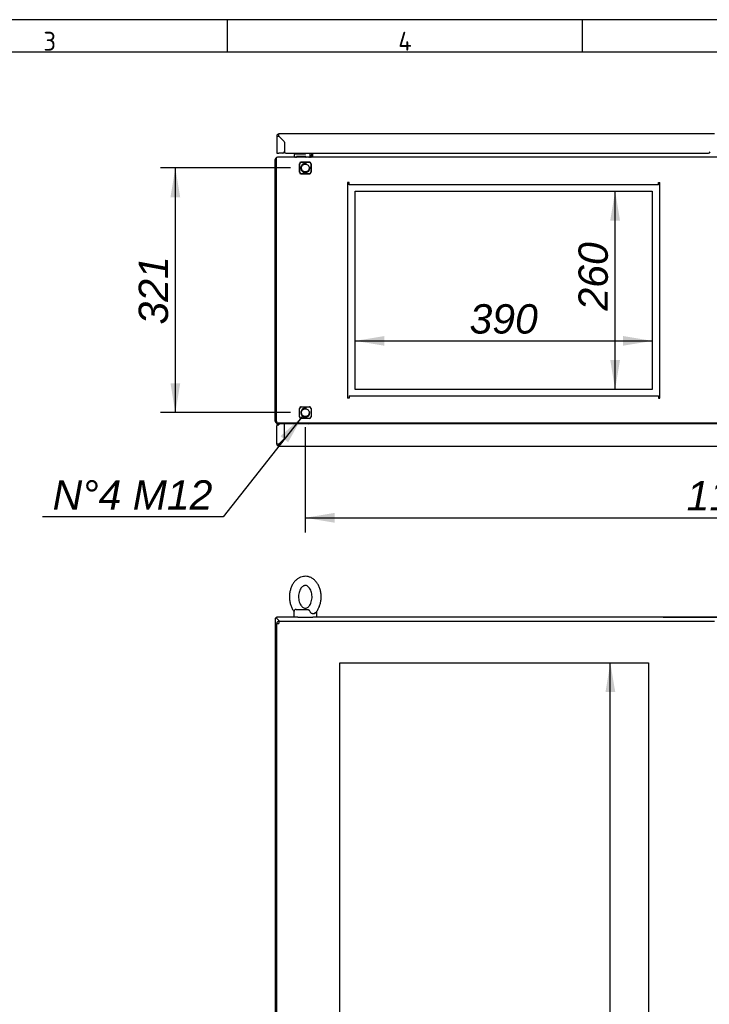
# Paper-space layout 'Layout1' of a CAD drawing. Extents: x 87 to 5769, y 148 to 4026.
# Tile 4 of 8: x 1257 to 2162, y 2734 to 4026. Entities that reach past the tile are written whole.
import ezdxf
from ezdxf.lldxf.tags import DXFTag

# ---------------------------------------------------------------- set-up
doc = ezdxf.new("R2010")
doc.units = 0
doc.header["$LTSCALE"] = 14
doc.layers.get('0').update_dxf_attribs({"linetype": 'CONTINUOUS'})
for name, color, linetype in [('_TRANSLATION', 7, 'CONTINUOUS'), ('AE00198_03', 7, 'CONTINUOUS'), ('AE00219_03', 7, 'CONTINUOUS'), ('AE00500_10', 7, 'CONTINUOUS'), ('AE00701_03', 7, 'CONTINUOUS'), ('AE00715_01', 7, 'CONTINUOUS'), ('DEFAULT', 7, 'CONTINUOUS'), ('DV1__TRANSLATION', 7, 'CONTINUOUS'), ('DV5__TRANSLATION', 7, 'CONTINUOUS'), ('F0000000_02', 7, 'CONTINUOUS'), ('F0000000_08', 7, 'CONTINUOUS'), ('F0000000_12', 7, 'CONTINUOUS'), ('F0000000_85', 7, 'CONTINUOUS'), ('F0000000_89', 7, 'CONTINUOUS'), ('F0000001_27', 7, 'CONTINUOUS'), ('F0000001_28', 7, 'CONTINUOUS'), ('F0000001_37', 7, 'CONTINUOUS')]:
    doc.layers.add(name, color=color, linetype=linetype)
doc.styles.add('SEACAD_ARIAL', font='arial.ttf')
doc.styles.add('SEACAD_ARIALI', font='ariali.ttf')
tags = doc.linetypes.add('CENTER2', pattern=[28.575, 19.05, -3.175, 3.175, -3.175]).pattern_tags.tags
tags[10:11] = [DXFTag(74, 4), DXFTag(75, 0), DXFTag(340, '0'), DXFTag(46, 0.0), DXFTag(50, 0.0), DXFTag(44, 0.0), DXFTag(45, 0.0)]
tags[8:9] = [DXFTag(74, 4), DXFTag(75, 0), DXFTag(340, '0'), DXFTag(46, 0.0), DXFTag(50, 0.0), DXFTag(44, 0.0), DXFTag(45, 0.0)]
tags[6:7] = [DXFTag(74, 4), DXFTag(75, 0), DXFTag(340, '0'), DXFTag(46, 0.0), DXFTag(50, 0.0), DXFTag(44, 0.0), DXFTag(45, 0.0)]
tags[4:5] = [DXFTag(74, 4), DXFTag(75, 0), DXFTag(340, '0'), DXFTag(46, 0.0), DXFTag(50, 0.0), DXFTag(44, 0.0), DXFTag(45, 0.0)]
doc.dimstyles.new('ISO', dxfattribs={"dimtxt": 16.5, "dimasz": 16.5, "dimexe": 8.25, "dimexo": 8.25, "dimgap": 4.125, "dimtad": 1, "dimdec": 1, "dimtxsty": 'SEACAD_ARIAL', "dimblk1": '_SE_FILLED', "dimblk2": '_SE_FILLED', "dimsah": 1, "dimcen": 8.25, "dimazin": 3, "dimtfac": 0.7, "dimtdec": 3, "dimtmove": 0, "dimatfit": 3})
doc.dimstyles.new('ISO_ALLIN', dxfattribs={"dimtxt": 38.5, "dimasz": 38.5, "dimexe": 19.25, "dimexo": 19.25, "dimgap": 9.625, "dimtad": 1, "dimtih": 1, "dimtoh": 1, "dimdec": 1, "dimtxsty": 'SEACAD_ARIAL', "dimblk1": '_SE_FILLED', "dimblk2": '_SE_FILLED', "dimsah": 1, "dimcen": 19.25, "dimazin": 3, "dimtfac": 0.7, "dimtdec": 3, "dimtofl": 0, "dimtmove": 0, "dimatfit": 3, "dimtolj": 1})

# ---------------------------------------------------------------- blocks, each defined once
blk = doc.blocks.new('DMBLK139')
at = {"layer": '_TRANSLATION', "linetype": 'CONTINUOUS'}
for points in [[(1670.2, 3366.2), (1670.2, 3379.1), (1631.7, 3372.7)], [(2714.2, 3366.2), (2752.7, 3372.7), (2714.2, 3379.1)]]:
    blk.add_hatch(color=7, dxfattribs=at).paths.add_polyline_path(points)
at = {"layer": '_TRANSLATION', "color": 7, "linetype": 'CONTINUOUS'}
for p, q in [((1631.7, 3491.4), (1631.7, 3353.4)), ((2752.7, 3491.4), (2752.7, 3353.4)), ((1631.7, 3372.7), (2752.7, 3372.7))]:
    blk.add_line(p, q, dxfattribs=at)
at = {"layer": '_TRANSLATION', "color": 7, "linetype": 'CONTINUOUS', "style": 'SEACAD_ARIALI'}
blk.add_text('1121', height=38.5, dxfattribs=at).set_placement((2132.3, 3382.3))
blk = doc.blocks.new('_SE_FILLED')
at = {"color": 0}
blk.add_line((0, 0), (-1, 0), dxfattribs=at)
blk.add_solid([(0, 0), (-1, -0.1665), (-1, 0.1665), (0, 0)], dxfattribs=at)
blk = doc.blocks.new('DMBLK140')
at = {"layer": '_TRANSLATION', "linetype": 'CONTINUOUS'}
for points in [[(1454.7, 3793.2), (1467.5, 3793.2), (1461.1, 3831.7)], [(1454.7, 3549.2), (1461.1, 3510.7), (1467.5, 3549.2)]]:
    blk.add_hatch(color=7, dxfattribs=at).paths.add_polyline_path(points)
at = {"layer": '_TRANSLATION', "color": 7, "linetype": 'CONTINUOUS'}
for p, q in [((1612.5, 3831.7), (1441.8, 3831.7)), ((1461.1, 3510.7), (1461.1, 3831.7)), ((1612.5, 3510.7), (1441.8, 3510.7))]:
    blk.add_line(p, q, dxfattribs=at)
at = {"layer": '_TRANSLATION', "color": 7, "linetype": 'CONTINUOUS', "style": 'SEACAD_ARIALI'}
blk.add_text('321', height=38.5, rotation=90, dxfattribs=at).set_placement((1451.5, 3626.2))
blk = doc.blocks.new('DMBLK141')
at = {"layer": '_TRANSLATION', "linetype": 'CONTINUOUS'}
blk.add_hatch(color=7, dxfattribs=at).paths.add_polyline_path([(1609.2, 3471.7), (1628, 3505.9), (1599.2, 3479.7)])
at = {"layer": '_TRANSLATION', "color": 7, "linetype": 'CONTINUOUS'}
for p, q in [((1628, 3505.9), (1524, 3373.8)), ((1524, 3373.8), (1286.5, 3373.8))]:
    blk.add_line(p, q, dxfattribs=at)
at = {"layer": '_TRANSLATION', "color": 7, "linetype": 'CONTINUOUS', "style": 'SEACAD_ARIALI'}
blk.add_text('N°4 M12', height=38.5, dxfattribs=at).set_placement((1300, 3383.4))
blk = doc.blocks.new('DMBLK144')
at = {"layer": '_TRANSLATION', "linetype": 'CONTINUOUS'}
for points in [[(2025.8, 3143.9), (2038.7, 3143.9), (2032.2, 3182.4)], [(2025.8, 1540.9), (2032.2, 1502.4), (2038.7, 1540.9)]]:
    blk.add_hatch(color=7, dxfattribs=at).paths.add_polyline_path(points)
at = {"layer": '_TRANSLATION', "color": 7, "linetype": 'CONTINUOUS'}
blk.add_line((2032.2, 1502.4), (2032.2, 3182.4), dxfattribs=at)
at = {"layer": '_TRANSLATION', "color": 7, "linetype": 'CONTINUOUS', "style": 'SEACAD_ARIALI'}
blk.add_text('1680', height=38.5, rotation=90, dxfattribs=at).set_placement((2022.6, 2282.5))
blk = doc.blocks.new('DMBLK153')
at = {"layer": '_TRANSLATION', "linetype": 'CONTINUOUS'}
for points in [[(3009.1, 3203.9), (3002.7, 3242.4), (2996.2, 3203.9)], [(3009.1, 1480.9), (2996.2, 1480.9), (3002.7, 1442.4)]]:
    blk.add_hatch(color=7, dxfattribs=at).paths.add_polyline_path(points)
at = {"layer": '_TRANSLATION', "color": 7, "linetype": 'CONTINUOUS'}
for p, q in [((2101.5, 3242.4), (3021.9, 3242.4)), ((3002.7, 1442.4), (3002.7, 3242.4)), ((2916, 2421.5), (2916, 2263.3)), ((2993, 2263.3), (2993, 2421.5)), ((2810, 1442.4), (3021.9, 1442.4))]:
    blk.add_line(p, q, dxfattribs=at)
for centre, start, end in [((2954.5, 2421.5), 0, 180), ((2954.5, 2263.3), 180, 0)]:
    blk.add_arc(centre, 38.5, start, end, dxfattribs=at)
at = {"layer": '_TRANSLATION', "color": 7, "linetype": 'CONTINUOUS', "style": 'SEACAD_ARIALI'}
blk.add_text('1800', height=38.5, rotation=90, dxfattribs=at).set_placement((2973.8, 2282.5))
blk = doc.blocks.new('DMBLK155')
at = {"layer": '_TRANSLATION', "linetype": 'CONTINUOUS'}
for points in [[(1735.7, 3611.2), (1697.2, 3604.8), (1735.7, 3598.4)], [(2048.7, 3611.2), (2048.7, 3598.4), (2087.2, 3604.8)]]:
    blk.add_hatch(color=7, dxfattribs=at).paths.add_polyline_path(points)
at = {"layer": '_TRANSLATION', "color": 7, "linetype": 'CONTINUOUS'}
blk.add_line((1697.2, 3604.8), (2087.2, 3604.8), dxfattribs=at)
at = {"layer": '_TRANSLATION', "color": 7, "linetype": 'CONTINUOUS', "style": 'SEACAD_ARIALI'}
blk.add_text('390', height=38.5, dxfattribs=at).set_placement((1847.3, 3614.4))
blk = doc.blocks.new('DMBLK156')
at = {"layer": '_TRANSLATION', "linetype": 'CONTINUOUS'}
for points in [[(2032.1, 3762.7), (2044.9, 3762.7), (2038.5, 3801.2)], [(2032.1, 3579.7), (2038.5, 3541.2), (2044.9, 3579.7)]]:
    blk.add_hatch(color=7, dxfattribs=at).paths.add_polyline_path(points)
at = {"layer": '_TRANSLATION', "color": 7, "linetype": 'CONTINUOUS'}
blk.add_line((2038.5, 3541.2), (2038.5, 3801.2), dxfattribs=at)
at = {"layer": '_TRANSLATION', "color": 7, "linetype": 'CONTINUOUS', "style": 'SEACAD_ARIALI'}
blk.add_text('260', height=38.5, rotation=90, dxfattribs=at).set_placement((2028.9, 3644.5))

psp = doc.layouts.get("Layout1")

# ---------------------------------------------------------------- linework, layer by layer
at = {"color": 7, "linetype": 'CONTINUOUS'}
for p, q in [((5769.29, 4026.24), (87.28, 4026.24)), ((1528.99, 4026.24), (1528.99, 3983.84)), ((1995.42, 4026.24), (1995.42, 3983.84))]:
    psp.add_line(p, q, dxfattribs=at)
at = {"layer": 'AE00198_03', "color": 7, "linetype": 'CONTINUOUS'}
for p, q in [((1631.48, 3850.85), (1620.98, 3850.85)), ((1620.98, 3850.85), (1620.98, 3850.15)), ((1631.48, 3850.15), (1631.48, 3850.85)), ((1623.23, 3846.95), (1623.23, 3846.15)), ((1623.84, 3846.15), (1623.84, 3846.95)), ((1628.61, 3846.15), (1628.61, 3846.95)), ((1629.23, 3846.15), (1629.23, 3846.95))]:
    psp.add_line(p, q, dxfattribs=at)
at = {"layer": 'AE00219_03', "color": 7, "linetype": 'CONTINUOUS'}
for p, q in [((1620.23, 3466.65), (1620.23, 3466.45)), ((1620.23, 3466.45), (1632.23, 3466.45)), ((1632.23, 3466.45), (1632.23, 3466.65))]:
    psp.add_line(p, q, dxfattribs=at)
at = {"layer": 'AE00500_10', "color": 7, "linetype": 'CONTINUOUS'}
for p, q in [((1621.53, 3845.65), (1621.53, 3846.15)), ((1621.53, 3846.15), (1621.55, 3846.15)), ((1626.2, 3846.15), (1621.55, 3846.15)), ((1626.2, 3846.15), (1626.25, 3846.15)), ((1630.9, 3846.15), (1626.25, 3846.15)), ((1630.9, 3846.15), (1630.93, 3846.15)), ((1630.93, 3846.15), (1630.93, 3845.65)), ((1621.53, 3496.15), (1621.53, 3496.65)), ((1630.93, 3496.65), (1630.93, 3496.15))]:
    psp.add_line(p, q, dxfattribs=at)
at = {"layer": 'AE00701_03', "color": 7, "linetype": 'CONTINUOUS'}
psp.add_line((1601.92, 3868.69), (1601.96, 3868.69), dxfattribs=at)
at = {"layer": 'AE00715_01', "color": 7, "linetype": 'CONTINUOUS'}
for p, q in [((1639.73, 3848.14), (1637.24, 3845.65)), ((1637.24, 3496.65), (1637.74, 3496.15)), ((1616.73, 3249.41), (1616.73, 3242.41)), ((1619.73, 3252.41), (1635.03, 3252.41)), ((1646.73, 3242.41), (1646.73, 3249.41)), ((1621.75, 3242.41), (1641.7, 3242.41))]:
    psp.add_line(p, q, dxfattribs=at)
for centre, radius, start, end in [((1631.73, 3831.65), 15, 68.96053, 70.03829), ((1631.73, 3510.65), 15, 284.83512, 291.03947), ((1619.73, 3249.41), 3, 90, 180), ((1643.73, 3249.41), 3, 0, 11.08149)]:
    psp.add_arc(centre, radius, start, end, dxfattribs=at)
for points, knots in [([(1631.73, 3295.91), (1630.82, 3295.87), (1628.88, 3295.78), (1625.55, 3294.87), (1622.13, 3293.1), (1619.01, 3290.58), (1616.29, 3287.38), (1614.03, 3283.57), (1612.32, 3279.27), (1611.22, 3274.61), (1610.78, 3269.75), (1611, 3264.86), (1611.88, 3260.08), (1613.42, 3255.54), (1615.18, 3252.28), (1616.39, 3250.46), (1616.76, 3249.95)], [0, 0, 0, 0, 0.04438696, 0.11175201, 0.17921499, 0.24780574, 0.31807316, 0.38991787, 0.46280951, 0.53619245, 0.60972746, 0.68341974, 0.75736984, 0.83168482, 0.90643517, 0.93717353, 0.93717353, 0.93717353, 0.93717353]), ([(1644.17, 3247.26), (1644.97, 3248.03), (1646.57, 3249.61), (1648.79, 3253.05), (1650.67, 3257.18), (1651.96, 3261.76), (1652.61, 3266.57), (1652.6, 3271.47), (1651.91, 3276.3), (1650.57, 3280.92), (1648.58, 3285.18), (1645.99, 3288.93), (1642.85, 3292.01), (1639.32, 3294.26), (1635.48, 3295.66), (1633.09, 3295.83), (1631.73, 3295.91)], [0, 0, 0, 0, 0.0515399, 0.1229531, 0.195596, 0.2688856, 0.3423872, 0.4160281, 0.4898997, 0.5640963, 0.6387214, 0.7136807, 0.7884, 0.8619554, 0.9334806, 1, 1, 1, 1]), ([(1631.73, 3283.91), (1631.97, 3283.9), (1632.66, 3283.86), (1633.95, 3283.46), (1635.68, 3282.3), (1637.39, 3280.39), (1638.88, 3277.74), (1639.96, 3274.61), (1640.56, 3271.14), (1640.63, 3267.53), (1640.15, 3264.01), (1639.18, 3260.8), (1637.82, 3258.09), (1636.2, 3256.02), (1634.51, 3254.66), (1632.88, 3253.97), (1631.38, 3253.83), (1629.82, 3254.21), (1628.14, 3255.23), (1626.47, 3256.91), (1624.94, 3259.3), (1623.74, 3262.32), (1623, 3265.72), (1622.79, 3269.31), (1623.12, 3272.87), (1623.97, 3276.19), (1625.24, 3279.05), (1626.8, 3281.31), (1628.48, 3282.85), (1630.2, 3283.76), (1631.14, 3283.86), (1631.73, 3283.91)], [0, 0, 0, 0, 0.0167003, 0.0541759, 0.0880399, 0.1242899, 0.1591623, 0.1937983, 0.2284697, 0.2632347, 0.2979786, 0.3324961, 0.3666856, 0.400643, 0.4347414, 0.4699666, 0.5086706, 0.5477047, 0.5819646, 0.6147696, 0.649771, 0.6844256, 0.7190693, 0.7538162, 0.7885811, 0.8231756, 0.8574557, 0.8914479, 0.9254545, 0.9602143, 1, 1, 1, 1]), ([(1635.03, 3252.41), (1635.16, 3252.41), (1635.29, 3252.39), (1635.55, 3252.31), (1635.68, 3252.24), (1635.94, 3252.08), (1636.07, 3251.99), (1636.33, 3251.76), (1636.46, 3251.63), (1636.72, 3251.34), (1636.85, 3251.19), (1637.11, 3250.86), (1637.24, 3250.69), (1637.6, 3250.16), (1637.83, 3249.78), (1638.03, 3249.41)], [0, 0, 0, 0, 0.125, 0.125, 0.25, 0.25, 0.375, 0.375, 0.5, 0.5, 0.625, 0.625, 0.75, 0.75, 1, 1, 1, 1]), ([(1644.22, 3247.2), (1644.1, 3247.09), (1643.97, 3246.98), (1643.7, 3246.8), (1643.54, 3246.72), (1643.22, 3246.59), (1643.05, 3246.54), (1642.7, 3246.47), (1642.52, 3246.46), (1642.15, 3246.46), (1641.96, 3246.47), (1641.57, 3246.54), (1641.37, 3246.59), (1640.97, 3246.72), (1640.77, 3246.8), (1640.38, 3246.99), (1640.18, 3247.1), (1639.6, 3247.49), (1639.24, 3247.8), (1638.74, 3248.35), (1638.58, 3248.55), (1638.29, 3248.96), (1638.15, 3249.18), (1638.03, 3249.41)], [0.25513562, 0.25513562, 0.25513562, 0.25513562, 0.3125, 0.3125, 0.375, 0.375, 0.4375, 0.4375, 0.5, 0.5, 0.5625, 0.5625, 0.625, 0.625, 0.6875, 0.6875, 0.75, 0.75, 0.875, 0.875, 0.9375, 0.9375, 1, 1, 1, 1])]:
    psp.add_open_spline(points, degree=3, knots=knots, dxfattribs=at)
at = {"layer": 'DEFAULT', "color": 7, "linetype": 'CONTINUOUS'}
psp.add_line((5769.29, 3983.84), (87.28, 3983.84), dxfattribs=at)
at = {"layer": 'DV1__TRANSLATION', "color": 7, "linetype": 'CENTER2'}
for p, q in [((1677.23, 3182.41), (2082.23, 3182.41)), ((1677.23, 1502.41), (1677.23, 3182.41)), ((2082.23, 3182.41), (2082.23, 1502.41))]:
    psp.add_line(p, q, dxfattribs=at)
at = {"layer": 'DV5__TRANSLATION', "color": 7, "linetype": 'CENTER2'}
for p, q in [((1697.23, 3801.15), (2087.23, 3801.15)), ((1697.23, 3541.15), (1697.23, 3801.15)), ((2087.23, 3801.15), (2087.23, 3541.15)), ((2087.23, 3541.15), (1697.23, 3541.15))]:
    psp.add_line(p, q, dxfattribs=at)
at = {"layer": 'F0000000_02', "color": 7, "linetype": 'CONTINUOUS'}
for p, q in [((1624.23, 3826.15), (1624.23, 3837.15)), ((1626.23, 3839.15), (1637.23, 3839.15)), ((1639.23, 3837.15), (1639.23, 3826.15)), ((1637.23, 3824.15), (1626.23, 3824.15)), ((1624.23, 3505.15), (1624.23, 3516.15)), ((1626.23, 3518.15), (1637.23, 3518.15)), ((1639.23, 3516.15), (1639.23, 3505.15)), ((1637.23, 3503.15), (1626.23, 3503.15))]:
    psp.add_line(p, q, dxfattribs=at)
for centre in [(1631.73, 3831.65), (1631.73, 3510.65)]:
    psp.add_circle(centre, 5.05, dxfattribs=at)
for centre, radius, start, end in [((1626.23, 3837.15), 2, 90, 180), ((1631.73, 3831.65), 6, 75, 15), ((1637.23, 3837.15), 2, 0, 90), ((1626.23, 3826.15), 2, 180, 270), ((1637.23, 3826.15), 2, 270, 0), ((1626.23, 3516.15), 2, 90, 180), ((1631.73, 3510.65), 6, 75, 15), ((1637.23, 3516.15), 2, 0, 90), ((1626.23, 3505.15), 2, 180, 270), ((1637.23, 3505.15), 2, 270, 0)]:
    psp.add_arc(centre, radius, start, end, dxfattribs=at)
at = {"layer": 'F0000000_08', "color": 7, "linetype": 'CONTINUOUS'}
for p, q in [((1618.73, 3850.15), (1631.72, 3850.15)), ((1637.15, 3850.9), (1637.62, 3849.63)), ((1617.73, 3846.65), (1617.73, 3849.15)), ((1619.98, 3846.65), (1619.98, 3846.15)), ((1619.98, 3846.15), (1619.98, 3845.95)), ((1632.18, 3846.95), (1620.28, 3846.95)), ((1632.48, 3846.15), (1632.48, 3846.65)), ((1632.48, 3845.95), (1632.48, 3846.15)), ((1637.62, 3849.63), (1638.1, 3848.35))]:
    psp.add_line(p, q, dxfattribs=at)
for centre, radius, start, end in [((1618.73, 3849.15), 1, 90, 180), ((1631.72, 3851.15), 1, 270, 290.36413), ((1631.72, 3851.15), 1, 290.36413, 345.52249), ((1618.73, 3846.65), 1, 180, 270), ((1619.68, 3845.95), 0.3, 270, 0), ((1620.28, 3846.65), 0.3, 90, 180), ((1632.18, 3846.65), 0.3, 0, 90), ((1632.78, 3845.95), 0.3, 180, 270), ((1636.23, 3847.65), 2, 270, 20.47745)]:
    psp.add_arc(centre, radius, start, end, dxfattribs=at)
at = {"layer": 'F0000000_12', "color": 7, "linetype": 'CONTINUOUS'}
psp.add_line((1604.34, 3852.4), (1604.16, 3852.4), dxfattribs=at)
at = {"layer": 'F0000000_85', "color": 7, "linetype": 'CONTINUOUS'}
for p, q in [((1639.73, 3850.9), (1639.73, 3846.95)), ((1641.23, 3850.9), (1641.23, 3846.95)), ((1592.23, 3499.45), (1592.23, 3842.85)), ((1593.73, 3240.91), (1592.23, 3240.91)), ((1592.23, 3240.91), (1592.23, 1443.91)), ((1593.73, 3240.91), (1595.03, 3239.61)), ((1595.03, 3239.61), (1597.73, 3236.91))]:
    psp.add_line(p, q, dxfattribs=at)
for centre, radius, start, end in [((1595.03, 3842.85), 2.8, 117.664, 180), ((1595.03, 3842.85), 2.8, 90, 117.664), ((1638.43, 3846.95), 1.3, 270, 0), ((1638.43, 3846.95), 2.8, 332.336, 0), ((1595.03, 3499.45), 2.8, 180, 242.336), ((1595.03, 3499.45), 2.8, 242.336, 270), ((1638.43, 3495.35), 1.3, 37.97991, 90), ((1638.43, 3495.35), 2.8, 16.60156, 27.664)]:
    psp.add_arc(centre, radius, start, end, dxfattribs=at)
at = {"layer": 'F0000000_89', "color": 7, "linetype": 'CONTINUOUS'}
for p, q in [((2168.98, 3876.4), (1597.03, 3876.4)), ((1594.23, 3873.6), (1594.23, 3850.9)), ((1597.05, 3873.6), (1597.03, 3873.58)), ((1597.03, 3873.58), (1603.64, 3866.97)), ((1603.69, 3866.96), (1597.05, 3873.6)), ((1604.23, 3865.55), (1604.23, 3852.9)), ((1604.28, 3865.54), (1604.28, 3852.9)), ((1594.23, 3850.9), (1597.03, 3850.9)), ((1602.23, 3850.9), (1597.03, 3850.9)), ((1606.28, 3850.9), (2161.16, 3850.9)), ((1594.23, 1450.71), (1594.23, 3234.11)), ((1594.23, 3234.11), (1597.03, 3234.11)), ((1597.05, 3236.91), (1597.03, 3236.91)), ((1597.05, 3236.91), (2168.96, 3236.91))]:
    psp.add_line(p, q, dxfattribs=at)
for centre, radius, start, end in [((1597.03, 3873.6), 2.8, 90, 180), ((1442.93, 3873.9), 154.11, 359.88874, 0.92976), ((1596.87, 4047.58), 174, 269.12972, 270.05178), ((1602.23, 3865.55), 2, 0, 45), ((1602.28, 3865.54), 2, 0, 45), ((1602.23, 3852.9), 2, 270, 0), ((1606.28, 3852.9), 2, 180, 270), ((2161.16, 3852.9), 2, 270, 0), ((1597.03, 3234.11), 2.8, 90, 180), ((1771.02, 3234.27), 174, 179.12972, 180.05178)]:
    psp.add_arc(centre, radius, start, end, dxfattribs=at)
at = {"layer": 'F0000001_27', "color": 7, "linetype": 'CONTINUOUS'}
for p, q in [((1641.23, 3846.95), (1641.23, 3850.9)), ((1593.73, 3842.85), (1593.73, 3845.33)), ((1593.73, 3499.45), (1593.73, 3842.85)), ((2789.43, 3845.65), (1595.03, 3845.65)), ((1624.13, 3837.25), (1624.13, 3826.05)), ((1637.33, 3839.25), (1626.13, 3839.25)), ((1639.33, 3826.05), (1639.33, 3837.25)), ((1641.23, 3846.95), (1641.23, 3845.65)), ((1626.13, 3824.05), (1637.33, 3824.05)), ((1687.23, 3812.45), (1687.23, 3529.85)), ((1689.23, 3812.45), (1687.23, 3812.45)), ((1689.23, 3812.45), (1689.23, 3812.45)), ((1689.23, 3809.65), (1689.23, 3812.45)), ((2095.23, 3812.45), (2097.23, 3812.45)), ((2095.23, 3812.45), (2095.23, 3812.45)), ((2095.23, 3809.65), (2095.23, 3812.45)), ((2097.23, 3529.85), (2097.23, 3812.45)), ((2095.23, 3809.65), (1689.23, 3809.65)), ((1689.23, 3529.85), (1687.23, 3529.85)), ((1689.23, 3532.65), (2095.23, 3532.65)), ((1689.23, 3532.65), (1689.23, 3529.85)), ((1689.23, 3529.85), (1689.23, 3529.85)), ((2095.23, 3532.65), (2095.23, 3529.85)), ((2095.23, 3529.85), (2097.23, 3529.85)), ((2095.23, 3529.85), (2095.23, 3529.85)), ((1624.13, 3505.05), (1624.13, 3516.25)), ((1626.13, 3518.25), (1637.33, 3518.25)), ((1639.33, 3516.25), (1639.33, 3505.05)), ((1637.33, 3503.05), (1626.13, 3503.05)), ((1593.73, 3499.45), (1593.73, 3496.97)), ((2789.43, 3496.65), (1595.03, 3496.65)), ((1641.23, 3496.15), (1641.23, 3496.65))]:
    psp.add_line(p, q, dxfattribs=at)
for centre, radius, start, end in [((1595.03, 3842.85), 2.8, 90, 117.664), ((1626.13, 3837.25), 2, 90, 180), ((1637.33, 3837.25), 2, 0, 90), ((1626.13, 3826.05), 2, 180, 270), ((1637.33, 3826.05), 2, 270, 0), ((1626.13, 3516.25), 2, 90, 180), ((1637.33, 3516.25), 2, 0, 90), ((1626.13, 3505.05), 2, 180, 270), ((1637.33, 3505.05), 2, 270, 0), ((1595.03, 3499.45), 2.8, 242.336, 270)]:
    psp.add_arc(centre, radius, start, end, dxfattribs=at)
at = {"layer": 'F0000001_28', "color": 7, "linetype": 'CONTINUOUS'}
for p, q in [((1621.75, 3242.41), (1593.73, 3242.41)), ((1593.73, 3242.41), (1593.73, 3240.91)), ((1595.03, 3239.61), (1593.73, 3240.91)), ((1597.73, 3236.91), (1595.03, 3239.61)), ((2790.73, 3242.41), (1641.7, 3242.41))]:
    psp.add_line(p, q, dxfattribs=at)
at = {"layer": 'F0000001_37', "color": 7, "linetype": 'CONTINUOUS'}
for p, q in [((1594.23, 3469.45), (1594.23, 3493.35)), ((1597.03, 3494.65), (1594.55, 3494.65)), ((1594.55, 3494.65), (1597.03, 3494.65)), ((1604.23, 3496.15), (1597.03, 3496.15)), ((1597.03, 3496.15), (1597.03, 3494.65)), ((1604.23, 3476.67), (1604.23, 3496.15)), ((1604.23, 3496.15), (1604.28, 3496.15)), ((1604.23, 3494.65), (1604.28, 3494.65)), ((2780.18, 3496.15), (1604.28, 3496.15)), ((1604.28, 3476.65), (1604.28, 3496.15)), ((1597.03, 3469.47), (1604.23, 3476.67)), ((1604.25, 3476.65), (1597.05, 3469.45)), ((1604.28, 3476.65), (1604.25, 3476.65)), ((1597.03, 3469.47), (1597.05, 3469.45)), ((1597.05, 3469.45), (1597.03, 3469.47)), ((1597.03, 3466.65), (2187.96, 3466.65))]:
    psp.add_line(p, q, dxfattribs=at)
for centre, radius, start, end in [((1597.03, 3493.35), 2.8, 152.336, 180), ((1597.03, 3493.35), 2.8, 90, 152.336), ((1596.87, 3295.48), 174, 89.94822, 90.87028), ((1597.03, 3469.45), 2.8, 180, 270), ((1442.98, 3469.15), 154.07, 359.0701, 0.1114)]:
    psp.add_arc(centre, radius, start, end, dxfattribs=at)
psp.add_ellipse((1597.03, 3493.35), major_axis=(2.8, 0), ratio=0.9984615, start_param=2.6587647, end_param=3.1415927, dxfattribs=at)

# ---------------------------------------------------------------- texts
at = {"char_height": 24.7351, "width": 27.8271, "attachment_point": 8}
for s, insert in [('{\\fSolid Edge ANSI|b0||i0||c0|p34;\\C7;\\H24.735102;\\W1.;3}', (1296.19, 3985.58)), ('{\\fSolid Edge ANSI|b0||i0||c0|p34;\\C7;\\H24.735102;\\W1.;4}', (1762.62, 3985.58))]:
    psp.add_mtext(s, dxfattribs=dict(at, insert=insert))

# ---------------------------------------------------------------- dimensions: what is measured, and where the dimension line sits
at = {"layer": '_TRANSLATION', "color": 7, "linetype": 'CONTINUOUS'}
for base, p1, p2, angle, picture, middle, dimtype in [((1461.08, 3510.65), (1631.73, 3510.65), (1631.73, 3831.65), 90, 'DMBLK140', (1461.08, 3671.15), 161), ((2038.5, 3541.15), (2087.23, 3541.15), (2087.23, 3801.15), 90, 'DMBLK156', (2038.5, 3689.44), 161), ((1631.73, 3372.67), (1631.73, 3510.65), (2752.73, 3510.65), 0, 'DMBLK139', (2192.23, 3372.67), 161), ((3002.65, 3242.41), (2790.73, 1442.41), (2082.23, 3242.41), 90, 'DMBLK153', (3002.65, 2342.41), 160), ((2032.23, 1502.41), (2082.23, 1502.41), (2082.23, 3182.41), 90, 'DMBLK144', (2032.23, 2342.41), 161)]:
    dim = psp.add_linear_dim(base=base, p1=p1, p2=p2, angle=angle, text='\\A1;<>', dimstyle='ISO', override={"dimtxt": 38.5, "dimasz": 38.5, "dimexe": 19.25, "dimexo": 19.25, "dimgap": 9.625, "dimcen": 19.25}, dxfattribs=at)
    dim.commit()
    dim.dimension.update_dxf_attribs({"geometry": picture, "text_midpoint": middle, "dimtype": dimtype})
dim = psp.add_linear_dim(base=(2087.23, 3604.8), p1=(1697.23, 3541.15), p2=(2087.23, 3801.15), text='\\A1;<>', dimstyle='ISO', override={"dimtxt": 38.5, "dimasz": 38.5, "dimexe": 19.25, "dimexo": 19.25, "dimgap": 9.625, "dimcen": 19.25}, dxfattribs=at)
dim.commit()
dim.dimension.update_dxf_attribs({"geometry": 'DMBLK155', "text_midpoint": (1892.23, 3604.8), "dimtype": 160})
dim = psp.add_radius_dim(center=(1631.73, 3510.65), mpoint=(1628.02, 3505.94), text='\\A1;N°4 M12{}', dimstyle='ISO_ALLIN', dxfattribs=at)
dim.commit()
dim.dimension.update_dxf_attribs({"geometry": 'DMBLK141', "text_midpoint": (1286.54, 3373.78), "dimtype": 164})

doc.saveas('drawing.dxf')
